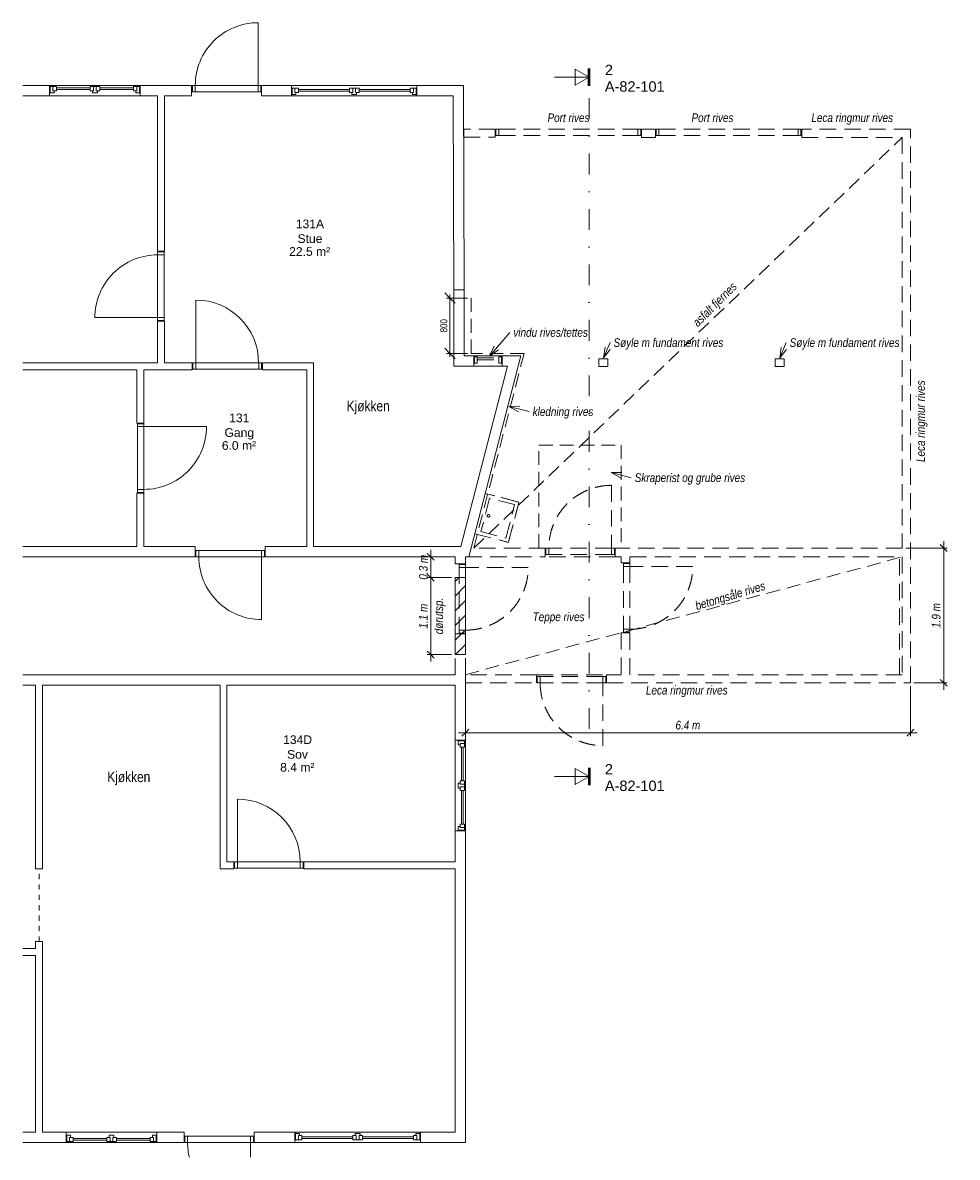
# Model space of a CAD drawing. Header units: millimetres. Extents: x 3613 to 33126, y -788 to 21092.
# Tile 1 of 2: x 3613 to 17095, y 4723 to 21092. Entities that reach past the tile are written whole.
import ezdxf

# ---------------------------------------------------------------- set-up
doc = ezdxf.new("R2010")
doc.units = ezdxf.units.MM
for name, pattern in [('Dash', [150, 75, -75]), ('Dash dot', [800, 300, -250, 0, -250]), ('Demolished', [357.1875, 238.125, -119.0625]), ('stiplet 4_0mm', [300, 200, -100])]:
    doc.linetypes.add(name, pattern=pattern)
for name, color, linetype, lineweight in [('A20_generelt', 1, 'Continuous', 9), ('A22_bæresystem', 7, 'Demolished', 9), ('A233_dør vindu', 2, 'Demolished', 9), ('A23_yttervegg', 7, 'Demolished', 9), ('A24_innervegg', 2, 'Continuous', 15), ('A25_dekker', 3, 'Demolished', 9), ('A30_VVS', 1, 'Demolished', 9), ('A83_romtekst', 3, 'Continuous', 9), ('A83_tekst', 3, 'Continuous', 9), ('A84_målsetting', 4, 'Continuous', 9), ('A84_målsetting-50', 4, 'Continuous', 9), ('A85_skravur', 4, 'Demolished', 9), ('A86_snittlinjer', 4, 'Continuous', 9)]:
    doc.layers.add(name, color=color, linetype=linetype, lineweight=lineweight)
doc.styles.add('Arial', font='arial.ttf', dxfattribs={"height": 125})
doc.styles.add('Arial Narrow', font='ARIALN.TTF', dxfattribs={"height": 150})
doc.styles.add('Arial Narrow_1', font='ARIALN.TTF', dxfattribs={"height": 100})
doc.styles.add('Arial Narrow_I', font='ARIALNI.TTF', dxfattribs={"height": 125})
doc.styles.add('Arial_1', font='arial.ttf', dxfattribs={"height": 150})
doc.dimstyles.new('2_0_mm', dxfattribs={"dimscale": 304.8, "dimtxt": 102.343097, "dimasz": 0.492126, "dimexe": 0.164042, "dimexo": 0.164042, "dimgap": 0.032808, "dimtad": 1, "dimdec": 0, "dimzin": 0, "dimdsep": 46, "dimtxsty": 'Arial Narrow_1', "dimblk1": 'OBLIQUE', "dimblk2": 'OBLIQUE', "dimsah": 1, "dimcen": 0.09, "dimdle": 0.164042, "dimadec": 1, "dimazin": 0, "dimtfac": 1, "dimtdec": 4, "dimtix": 1, "dimtmove": 0, "dimatfit": 3, "dimfxl": 1, "dimtvp": 1, "dimtolj": 1, "dimtzin": 0, "dimarcsym": 2})
doc.dimstyles.new('2_5_mm_-_meter_00', dxfattribs={"dimscale": 304.8, "dimtxt": 127.928872, "dimasz": 0.328084, "dimexe": 0.164042, "dimexo": 0.164042, "dimgap": 0.032808, "dimtad": 1, "dimdec": 1, "dimlfac": 0.001, "dimrnd": 0.1, "dimzin": 0, "dimdsep": 46, "dimtxsty": 'Arial Narrow_I', "dimblk1": 'OBLIQUE', "dimblk2": 'OBLIQUE', "dimsah": 1, "dimcen": 0.09, "dimdle": 0.328084, "dimadec": 1, "dimazin": 0, "dimtfac": 1, "dimtdec": 4, "dimtix": 1, "dimtmove": 0, "dimatfit": 3, "dimfxl": 1, "dimtvp": 1, "dimtolj": 1, "dimtzin": 0, "dimarcsym": 2})

# ---------------------------------------------------------------- blocks, each defined once
blk = doc.blocks.new('Focus-YD Hel - 10x21M_dyttefuge 10mm-737871-1_ et_ 1-50 Riveplan')
at = {"layer": 'A233_dør vindu', "color": 250, "lineweight": 15}
for p, q in [((-400, 981), (-400, 75)), ((-442, -17), (-442, 75)), ((-442, 75), (-400, 75)), ((-400, 75), (-400, -17)), ((506, 75), (548, 75)), ((506, -17), (506, 75)), ((548, 75), (548, -17)), ((-400, -17), (-442, -17)), ((548, -17), (506, -17))]:
    blk.add_line(p, q, dxfattribs=at)
at = {"layer": 'A233_dør vindu', "color": 7}
for p, q in [((-400, 75), (506, 75)), ((-400, -17), (506, -17))]:
    blk.add_line(p, q, dxfattribs=at)
at = {"layer": 'A233_dør vindu', "color": 250, "lineweight": 15}
blk.add_arc((-400, 75), 906, 360, 90, dxfattribs=at)
blk = doc.blocks.new('Focus-YD Hel - 10x21M_dyttefuge 10mm-542806-1_ et_ 1-50 Riveplan')
at = {"layer": 'A233_dør vindu', "color": 250, "lineweight": 15}
for p, q in [((-400, 969), (-400, 63)), ((-442, -29), (-442, 63)), ((-442, 63), (-400, 63)), ((-400, 63), (-400, -29)), ((506, 63), (548, 63)), ((506, -29), (506, 63)), ((548, 63), (548, -29)), ((-400, -29), (-442, -29)), ((548, -29), (506, -29))]:
    blk.add_line(p, q, dxfattribs=at)
at = {"layer": 'A233_dør vindu', "color": 7}
for p, q in [((-400, 63), (506, 63)), ((-400, -29), (506, -29))]:
    blk.add_line(p, q, dxfattribs=at)
at = {"layer": 'A233_dør vindu', "color": 250, "lineweight": 15}
blk.add_arc((-400, 63), 906, 360, 90, dxfattribs=at)
blk = doc.blocks.new('Focus-YD Hel - 10x21M_dyttefuge 10mm-554622-1_ et_ 1-50 Riveplan')
at = {"layer": 'A233_dør vindu', "color": 250, "lineweight": 15}
for p, q in [((-400, 29), (-442, 29)), ((-442, 29), (-442, -63)), ((-400, -63), (-400, 29)), ((548, 29), (506, 29)), ((506, 29), (506, -63)), ((548, -63), (548, 29)), ((-442, -63), (-400, -63)), ((-400, -969), (-400, -63)), ((506, -63), (548, -63))]:
    blk.add_line(p, q, dxfattribs=at)
at = {"layer": 'A233_dør vindu', "color": 7}
for p, q in [((-400, 29), (506, 29)), ((-400, -63), (506, -63))]:
    blk.add_line(p, q, dxfattribs=at)
at = {"layer": 'A233_dør vindu', "color": 250, "lineweight": 15}
blk.add_arc((-400, -63), 906, 270, 0, dxfattribs=at)
blk = doc.blocks.new('Rektangulær søyle - 130x110-555886-1_ et_ 1-50 Riveplan')
at = {"layer": 'A22_bæresystem', "color": 250, "lineweight": 15}
for p, q in [((65, 55), (-65, 55)), ((-65, 55), (-65, -55)), ((65, -55), (65, 55)), ((-65, -55), (65, -55))]:
    blk.add_line(p, q, dxfattribs=at)
blk = doc.blocks.new('Focus-Hel Rute fast - 4x12M_dyttefuge 10mm-720648-1_ et_ 1-50 Riveplan')
at = {"layer": 'A233_dør vindu', "color": 250, "lineweight": 15}
for p, q in [((-460, 69), (-500, 69)), ((-500, 69), (-500, -23)), ((-460, -23), (-460, 69)), ((-460, 51), (-150, 51)), ((-460, 26), (-150, 26)), ((-150, 69), (-110, 69)), ((-150, -23), (-150, 69)), ((-110, -23), (-110, 69)), ((-500, -23), (-460, -23)), ((-110, -23), (-150, -23))]:
    blk.add_line(p, q, dxfattribs=at)
blk = doc.blocks.new('Focus-ID Hel - 10x21M_dyttefuge 10mm-710045-1_ et_ 1-50 Riveplan')
at = {"layer": 'A233_dør vindu', "linetype": 'Continuous'}
for p, q in [((-400, 955), (-400, 50)), ((-442, -42), (-442, 50)), ((-442, 50), (-400, 50)), ((-400, 50), (-400, -42)), ((-400, 50), (505, 50)), ((506, 50), (506, -42)), ((506, 50), (548, 50)), ((548, 50), (548, -42)), ((-400, -42), (-442, -42)), ((-400, -42), (506, -42)), ((548, -42), (506, -42))]:
    blk.add_line(p, q, dxfattribs=at)
blk.add_arc((-400, 50), 905, 360, 90, dxfattribs=at)
blk = doc.blocks.new('Focus-ID Hel - 10x21M_dyttefuge 10mm-710113-1_ et_ 1-50 Riveplan')
at = {"layer": 'A233_dør vindu', "linetype": 'Continuous'}
for p, q in [((-400, 980), (-400, 75)), ((-442, -17), (-442, 75)), ((-442, 75), (-400, 75)), ((-400, 75), (-400, -17)), ((-400, 75), (505, 75)), ((506, 75), (506, -17)), ((506, 75), (548, 75)), ((548, 75), (548, -17)), ((-400, -17), (-442, -17)), ((-400, -17), (506, -17)), ((548, -17), (506, -17))]:
    blk.add_line(p, q, dxfattribs=at)
blk.add_arc((-400, 75), 905, 360, 90, dxfattribs=at)
blk = doc.blocks.new('Focus-Garasjeport - 21x21M-738174-1_ et_ 1-50 Riveplan')
at = {"layer": 'A233_dør vindu', "color": 250, "lineweight": 15}
for p, q in [((-992, 34), (-950, 34)), ((-992, -58), (-992, 34)), ((-950, 34), (-950, -58)), ((1056, 34), (1098, 34)), ((1056, 34), (1056, -58)), ((1098, 34), (1098, -58)), ((-950, -58), (-992, -58)), ((1098, -58), (1056, -58))]:
    blk.add_line(p, q, dxfattribs=at)
at = {"layer": 'A233_dør vindu', "color": 7}
for p, q in [((-950, 34), (1056, 34)), ((-950, -58), (1056, -58))]:
    blk.add_line(p, q, dxfattribs=at)
blk = doc.blocks.new('Focus-YD Glass - 10x21M_dyttefuge 10mm-739113-1_ et_ 1-50 Riveplan')
at = {"layer": 'A233_dør vindu', "color": 250, "lineweight": 15}
for p, q in [((-400, 965), (-400, 59)), ((-442, -33), (-442, 59)), ((-442, 59), (-400, 59)), ((-400, 59), (-400, -33)), ((506, 59), (548, 59)), ((506, -33), (506, 59)), ((548, 59), (548, -33)), ((-400, -33), (-442, -33)), ((548, -33), (506, -33))]:
    blk.add_line(p, q, dxfattribs=at)
at = {"layer": 'A233_dør vindu', "color": 7}
for p, q in [((-400, 59), (506, 59)), ((-400, -33), (506, -33))]:
    blk.add_line(p, q, dxfattribs=at)
at = {"layer": 'A233_dør vindu', "color": 250, "lineweight": 15}
blk.add_arc((-400, 59), 906, 360, 90, dxfattribs=at)
blk = doc.blocks.new('Vask enkel 3d - 600x500 mm-739248-1_ et_ 1-50 Riveplan')
at = {"layer": 'A30_VVS', "color": 7}
for p, q in [((594, 575), (-6, 575)), ((-6, 575), (-6, 75)), ((-6, 550), (-6, 75)), ((568, 575), (19, 575)), ((543, 524), (44, 524)), ((44, 524), (44, 151)), ((543, 151), (543, 524)), ((594, 75), (594, 575)), ((594, 75), (594, 550)), ((44, 151), (543, 151))]:
    blk.add_line(p, q, dxfattribs=at)
blk.add_circle((294, 200), 19, dxfattribs=at)
blk = doc.blocks.new('Focus-krysspost åpningsvindu bunn - 12x12M-755431-1_ et_ 1-50 Riveplan')
at = {"layer": 'A233_dør vindu', "linetype": 'Continuous'}
for p, q in [((-460, 69), (-500, 69)), ((-500, 69), (-500, -23)), ((-460, 69), (-460, 9)), ((-410, 69), (-460, 69)), ((-460, 9), (-460, 69)), ((-410, 9), (-460, 9)), ((-445, 9), (-460, 9)), ((-445, -23), (-445, 9)), ((-410, 9), (-410, 69)), ((-410, 51), (75, 51)), ((-410, 26), (75, 26)), ((75, 9), (75, 69)), ((75, 69), (125, 69)), ((125, 9), (75, 9)), ((110, 9), (125, 9)), ((110, -23), (110, 9)), ((125, 69), (125, 9)), ((125, 9), (125, 69)), ((125, 69), (165, 69)), ((165, 9), (165, 69)), ((165, 69), (215, 69)), ((215, 9), (165, 9)), ((165, 9), (180, 9)), ((180, 9), (180, -23)), ((215, 69), (215, 9)), ((215, 51), (700, 51)), ((215, 26), (700, 26)), ((700, 9), (700, 69)), ((700, 69), (750, 69)), ((750, 9), (700, 9)), ((735, 9), (750, 9)), ((735, -23), (735, 9)), ((750, 9), (750, 69)), ((750, 69), (790, 69)), ((750, 69), (750, 9)), ((790, 69), (790, -23)), ((-500, -23), (-445, -23)), ((180, -23), (110, -23)), ((790, -23), (735, -23))]:
    blk.add_line(p, q, dxfattribs=at)
blk = doc.blocks.new('Focus-krysspost åpningsvindu bunn - 18x18M-759566-1_ et_ 1-50 Riveplan')
at = {"layer": 'A233_dør vindu', "linetype": 'Continuous'}
for p, q in [((-460, 44), (-500, 44)), ((-500, 44), (-500, -48)), ((-460, 44), (-460, -16)), ((-410, 44), (-460, 44)), ((-460, -16), (-460, 44)), ((-410, -16), (-410, 44)), ((-410, 26), (325, 26)), ((-410, 1), (325, 1)), ((325, -16), (325, 44)), ((325, 44), (375, 44)), ((375, 44), (375, -16)), ((375, -16), (375, 44)), ((375, 44), (415, 44)), ((415, -16), (415, 44)), ((415, 44), (465, 44)), ((465, 44), (465, -16)), ((465, 26), (1200, 26)), ((465, 1), (1200, 1)), ((1200, -16), (1200, 44)), ((1200, 44), (1250, 44)), ((1250, -16), (1250, 44)), ((1250, 44), (1290, 44)), ((1250, 44), (1250, -16)), ((1290, 44), (1290, -48)), ((-500, -48), (-445, -48)), ((-410, -16), (-460, -16)), ((-445, -16), (-460, -16)), ((-445, -48), (-445, -16)), ((375, -16), (325, -16)), ((360, -16), (375, -16)), ((360, -48), (360, -16)), ((430, -48), (360, -48)), ((465, -16), (415, -16)), ((415, -16), (430, -16)), ((430, -16), (430, -48)), ((1250, -16), (1200, -16)), ((1235, -16), (1250, -16)), ((1235, -48), (1235, -16)), ((1290, -48), (1235, -48))]:
    blk.add_line(p, q, dxfattribs=at)
blk = doc.blocks.new('Focus-YD Glass - 10x21M_dyttefuge 10mm-760716-1_ et_ 1-50 Riveplan')
at = {"layer": 'A233_dør vindu', "linetype": 'Continuous'}
for p, q in [((-400, 17), (-442, 17)), ((-442, 17), (-442, -75)), ((-400, -75), (-400, 17)), ((-400, 17), (506, 17)), ((548, 17), (506, 17)), ((506, 17), (506, -75)), ((548, -75), (548, 17)), ((-442, -75), (-400, -75)), ((-400, -75), (506, -75)), ((-400, -981), (-400, -75)), ((506, -75), (548, -75))]:
    blk.add_line(p, q, dxfattribs=at)
blk.add_arc((-400, -75), 906, 270, 0, dxfattribs=at)
blk = doc.blocks.new('Focus-YD Glass - 10x21M_dyttefuge 10mm-762661-1_ et_ 1-50 Riveplan')
at = {"layer": 'A233_dør vindu', "linetype": 'Continuous'}
for p, q in [((-400, 287), (-400, 75)), ((-442, -17), (-442, 75)), ((-442, 75), (-400, 75)), ((-400, 75), (-400, -17)), ((-400, 75), (506, 75)), ((506, 75), (548, 75)), ((506, -17), (506, 75)), ((548, 75), (548, -17)), ((-400, -17), (-442, -17)), ((-400, -17), (506, -17)), ((548, -17), (506, -17))]:
    blk.add_line(p, q, dxfattribs=at)
blk.add_arc((-400, 75), 906, 360, 13.5664, dxfattribs=at)
blk = doc.blocks.new('DIMBLOCK1-1_ et_ 1-50 Riveplan')
at = {"layer": 'A84_målsetting-50'}
for p, q in [((16418, 10849), (16418, 11518)), ((9900, 10849), (16518, 10849)), ((10000, 10849), (9950, 10799)), ((10000, 10849), (10050, 10899)), ((10000, 10849), (10000, 10870)), ((10000, 10849), (10000, 10799)), ((16418, 10849), (16368, 10799)), ((16418, 10849), (16468, 10899)), ((16418, 10849), (16418, 10799))]:
    blk.add_line(p, q, dxfattribs=at)
at = {"layer": 'A84_målsetting-50', "color": 0, "insert": (13029, 11020), "char_height": 125, "width": 431.3, "attachment_point": 1, "line_spacing_factor": 0.974696, "style": 'Arial Narrow_I'}
blk.add_mtext('6.4 m', dxfattribs=at)
blk = doc.blocks.new('_Oblique')
at = {"color": 0, "linetype": 'ByBlock', "lineweight": -2}
blk.add_line((-0.5, -0.5), (0.5, 0.5), dxfattribs=at)
blk = doc.blocks.new('DIMBLOCK2-1_ et_ 1-50 Riveplan')
at = {"layer": 'A84_målsetting-50'}
for p, q in [((16899, 11468), (16899, 13612)), ((16899, 13512), (16350, 13512)), ((16899, 13512), (16849, 13562)), ((16899, 13512), (16949, 13462)), ((16899, 13512), (16949, 13512)), ((16899, 11568), (16468, 11568)), ((16899, 11568), (16849, 11618)), ((16899, 11568), (16949, 11518)), ((16899, 11568), (16949, 11568))]:
    blk.add_line(p, q, dxfattribs=at)
at = {"layer": 'A84_målsetting-50', "color": 0, "insert": (16727, 12360), "char_height": 125, "width": 431.3, "attachment_point": 1, "rotation": 90, "line_spacing_factor": 0.974696, "style": 'Arial Narrow_I'}
blk.add_mtext('1.9 m', dxfattribs=at)
blk = doc.blocks.new('DIMBLOCK3-1_ et_ 1-50 Riveplan')
at = {"layer": 'A84_målsetting-50'}
for p, q in [((9776, 17119), (9701, 17194)), ((9776, 17119), (9726, 17119)), ((9776, 17169), (9776, 16269)), ((9776, 17119), (9851, 17044)), ((9776, 17119), (10031, 17119)), ((9776, 16319), (9701, 16394)), ((9776, 16319), (9726, 16319)), ((9776, 16319), (9851, 16244)), ((9776, 16319), (10031, 16319))]:
    blk.add_line(p, q, dxfattribs=at)
at = {"layer": 'A84_målsetting-50', "color": 0, "insert": (9637, 16624), "char_height": 100, "width": 228.08, "attachment_point": 1, "rotation": 90, "line_spacing_factor": 0.974696, "style": 'Arial Narrow_1'}
blk.add_mtext('800', dxfattribs=at)
blk = doc.blocks.new('DIMBLOCK4-1_ et_ 1-50 Riveplan')
at = {"layer": 'A84_målsetting-50'}
for p, q in [((9500, 13386), (9450, 13436)), ((9500, 13486), (9500, 13086)), ((9500, 13386), (9450, 13386)), ((9500, 13386), (9550, 13336)), ((9500, 13386), (9521, 13386)), ((9500, 13086), (9450, 13136)), ((9500, 13086), (9450, 13086)), ((9500, 13086), (9550, 13036)), ((9500, 13086), (9800, 13086))]:
    blk.add_line(p, q, dxfattribs=at)
at = {"layer": 'A84_målsetting-50', "color": 0, "insert": (9329, 13056), "char_height": 125, "width": 431.3, "attachment_point": 1, "rotation": 90, "line_spacing_factor": 0.974696, "style": 'Arial Narrow_I'}
blk.add_mtext('0.3 m', dxfattribs=at)
blk = doc.blocks.new('DIMBLOCK5-1_ et_ 1-50 Riveplan')
at = {"layer": 'A84_målsetting-50'}
for p, q in [((9500, 13086), (9450, 13136)), ((9500, 13086), (9450, 13086)), ((9500, 13086), (9500, 11876)), ((9500, 13086), (9550, 13036)), ((9500, 13086), (9800, 13086)), ((9500, 11976), (9450, 12026)), ((9500, 11976), (9450, 11976)), ((9500, 11976), (9550, 11926)), ((9500, 11976), (9800, 11976))]:
    blk.add_line(p, q, dxfattribs=at)
at = {"layer": 'A84_målsetting-50', "color": 0, "char_height": 125, "attachment_point": 1, "rotation": 90, "line_spacing_factor": 0.974696, "style": 'Arial Narrow_I'}
for s, insert, width in [('dørutsp.', (9552, 12269), 628.68), ('1.1 m', (9329, 12351), 431.3)]:
    blk.add_mtext(s, dxfattribs=dict(at, insert=insert, width=width))
blk = doc.blocks.new('Section - Focus Snittpil-129349-1_ et_ 1-50 Riveplan')
at = {"layer": 'A86_snittlinjer', "lineweight": 50}
blk.add_line((-3.5, 0), (-8.5, 0), dxfattribs=at)
at = {"layer": 'A86_snittlinjer'}
for p, q in [((-6, 0), (-8.31, -4)), ((-6, 0), (-3.69, -4)), ((-6, 0), (-6, -10)), ((-3.69, -4), (-8.31, -4))]:
    blk.add_line(p, q, dxfattribs=at)

msp = doc.modelspace()

# ---------------------------------------------------------------- hatches: boundary and pattern name
at = {"layer": 'A85_skravur', "linetype": 'Continuous'}
h = msp.add_hatch(dxfattribs=at)
h.set_pattern_fill('FP_1', style=0, pattern_type=2)
h.set_pattern_definition([(45, (0, 0), (-106.066, 106.066), [])])
h.paths.add_polyline_path([(9850, 11975.57), (10000, 11975.57), (10000, 13085.57), (9850, 13085.57)])

# ---------------------------------------------------------------- linework, layer by layer
at = {"layer": 'A20_generelt', "linetype": 'stiplet 4_0mm'}
for p, q in [((10120, 13511.57), (16300, 19435.57)), ((10081.11, 16319.2), (10081.11, 17119.2)), ((10846.11, 16319.2), (10081.11, 16319.2)), ((10120, 13511.57), (10846.11, 16319.2)), ((14467, 16240.57), (14597, 16240.57)), ((14467, 16130.57), (14467, 16240.57)), ((14597, 16240.57), (14597, 16130.57)), ((14597, 16130.57), (14467, 16130.57)), ((11060, 13511.57), (11060, 14998.57)), ((11060, 14998.57), (12247, 14998.57)), ((12247, 14998.57), (12247, 13511.57)), ((10000, 11685.57), (16300, 13385.57))]:
    msp.add_line(p, q, dxfattribs=at)
at = {"layer": 'A20_generelt'}
for p, q in [((10000, 13085.57), (9850, 13085.57)), ((9850, 13085.57), (9850, 11975.57)), ((10000, 11975.57), (10000, 13085.57)), ((9850, 11975.57), (10000, 11975.57))]:
    msp.add_line(p, q, dxfattribs=at)
at = {"layer": 'A20_generelt', "linetype": 'Dash'}
msp.add_line((3850, 7835.57), (3850, 8885.57), dxfattribs=at)
at = {"layer": 'A23_yttervegg', "color": 250, "lineweight": 15}
for p, q in [((9974.32, 19556.65), (9974.26, 19438.65)), ((10430.06, 19556.43), (9974.32, 19556.65)), ((10430, 19438.43), (10430.06, 19556.43)), ((12540.06, 19555.41), (12540, 19437.41)), ((12740.06, 19555.32), (12540.06, 19555.41)), ((12740, 19437.32), (12740.06, 19555.32)), ((14850.06, 19554.3), (14850, 19436.3)), ((16418, 19553.54), (14850.06, 19554.3)), ((16418, 11567.57), (16418, 19553.54)), ((9974.26, 19438.65), (10430, 19438.43)), ((12540, 19437.41), (12740, 19437.32)), ((14850, 19436.3), (16300, 19435.6)), ((16300, 19435.6), (16300, 13511.57)), ((16300, 13385.57), (16300, 11685.57)), ((11025, 11685.57), (10000, 11685.57)), ((10000, 11685.57), (10000, 11567.57)), ((11025, 11567.57), (11025, 11685.57)), ((12247, 11685.57), (12035, 11685.57)), ((12035, 11685.57), (12035, 11567.57)), ((16300, 11685.57), (12373, 11685.57)), ((10000, 11567.57), (11025, 11567.57)), ((12035, 11567.57), (16418, 11567.57))]:
    msp.add_line(p, q, dxfattribs=at)
at = {"layer": 'A24_innervegg', "color": 250}
for p, q in [((4000, 20185.57), (3613.16, 20185.57)), ((4000, 20035.57), (4000, 20185.57)), ((6050, 20185.57), (5310, 20185.57)), ((5310, 20185.57), (5310, 20035.57)), ((6050, 20035.57), (6050, 20185.57)), ((7490, 20185.57), (7060, 20185.57)), ((7060, 20185.57), (7060, 20035.57)), ((7490, 20035.57), (7490, 20185.57)), ((9972.92, 20185.57), (9300, 20185.57)), ((9300, 20185.57), (9300, 20035.57)), ((9979.98, 17240), (9972.92, 20185.57)), ((3613.16, 20035.57), (4000, 20035.57)), ((5310, 20035.57), (5560, 20035.57)), ((5560, 20035.57), (5560, 17795.57)), ((5660, 20035.57), (6050, 20035.57)), ((5660, 17795.57), (5660, 20035.57)), ((7060, 20035.57), (7490, 20035.57)), ((9300, 20035.57), (9823.28, 20035.57)), ((9823.28, 20035.57), (9829.98, 17240)), ((5560, 17795.57), (5660, 17795.57)), ((9829.98, 17240), (9979.98, 17240)), ((9979.98, 17239.92), (9829.98, 17239.56)), ((9829.98, 17239.56), (9832.62, 16137.57)), ((9982.27, 16287.57), (9979.98, 17239.92)), ((5660, 16785.57), (5560, 16785.57)), ((5560, 16785.57), (5560, 16185.57)), ((5660, 16185.57), (5660, 16785.57)), ((10120, 16287.57), (9982.27, 16287.57)), ((10050, 13385.57), (10800.52, 16287.57)), ((10120, 16137.57), (10120, 16287.57)), ((10800.52, 16287.57), (10530, 16287.57)), ((10530, 16287.57), (10530, 16137.57)), ((5560, 16185.57), (3613.16, 16185.57)), ((3613.16, 16085.57), (5260, 16085.57)), ((5260, 16085.57), (5260, 15315.57)), ((5360, 16085.57), (6060, 16085.57)), ((5360, 15315.57), (5360, 16085.57)), ((6060, 16185.57), (5660, 16185.57)), ((6060, 16085.57), (6060, 16185.57)), ((7810, 16185.57), (7070, 16185.57)), ((7070, 16185.57), (7070, 16085.57)), ((7070, 16085.57), (7710, 16085.57)), ((7710, 16085.57), (7710, 13535.57)), ((7810, 13535.57), (7810, 16185.57)), ((9832.62, 16137.57), (10120, 16137.57)), ((10606.79, 16137.57), (9933.86, 13535.57)), ((10530, 16137.57), (10606.79, 16137.57)), ((5260, 15315.57), (5360, 15315.57)), ((5360, 14305.57), (5260, 14305.57)), ((5260, 14305.57), (5260, 13535.57)), ((5360, 13535.57), (5360, 14305.57)), ((5260, 13535.57), (3613.16, 13535.57)), ((6100, 13535.57), (5360, 13535.57)), ((6100, 13385.57), (6100, 13535.57)), ((7710, 13535.57), (7110, 13535.57)), ((7110, 13535.57), (7110, 13385.57)), ((9933.86, 13535.57), (7810, 13535.57)), ((3613.16, 13385.57), (6100, 13385.57)), ((7110, 13385.57), (9850, 13385.57)), ((9850, 13385.57), (9850, 13285.57)), ((9850, 13285.57), (10000, 13285.57)), ((10000, 13285.57), (10000, 13385.57)), ((9850, 11685.57), (3613.16, 11685.57)), ((3613.16, 11535.57), (3800, 11535.57)), ((3800, 11535.57), (3800, 8885.57)), ((3900, 11535.57), (6460, 11535.57)), ((3900, 8885.57), (3900, 11535.57)), ((6460, 11535.57), (6460, 8885.57)), ((6560, 11535.57), (9850, 11535.57)), ((6560, 8985.57), (6560, 11535.57)), ((9850, 11535.57), (9850, 10740.57)), ((10000, 10740.57), (10000, 11567.57)), ((9850, 10740.57), (10000, 10740.57)), ((9850, 9430.57), (9850, 8985.57)), ((10000, 9430.57), (9850, 9430.57)), ((10000, 4935.57), (10000, 9430.57)), ((3800, 8885.57), (3900, 8885.57)), ((6460, 8885.57), (6660, 8885.57)), ((6660, 8985.57), (6560, 8985.57)), ((6660, 8885.57), (6660, 8985.57)), ((9850, 8985.57), (7670, 8985.57)), ((7670, 8985.57), (7670, 8885.57)), ((7670, 8885.57), (9850, 8885.57)), ((9850, 8885.57), (9850, 5085.57)), ((3800, 7735.57), (3613.16, 7735.57)), ((3900, 7835.57), (3800, 7835.57)), ((3800, 7835.57), (3800, 7735.57)), ((3900, 5085.57), (3900, 7835.57)), ((3613.16, 7635.57), (3800, 7635.57)), ((3800, 7635.57), (3800, 5085.57)), ((3800, 5085.57), (3613.16, 5085.57)), ((4240, 5085.57), (3900, 5085.57)), ((4240, 4935.57), (4240, 5085.57)), ((5940, 5085.57), (5550, 5085.57)), ((5550, 5085.57), (5550, 4935.57)), ((5940, 4935.57), (5940, 5085.57)), ((7540, 5085.57), (6950, 5085.57)), ((6950, 5085.57), (6950, 4935.57)), ((7540, 4935.57), (7540, 5085.57)), ((9850, 5085.57), (9350, 5085.57)), ((9350, 5085.57), (9350, 4935.57)), ((3613.16, 4935.57), (4240, 4935.57)), ((5550, 4935.57), (5940, 4935.57)), ((6950, 4935.57), (7540, 4935.57)), ((9350, 4935.57), (10000, 4935.57))]:
    msp.add_line(p, q, dxfattribs=at)
at = {"layer": 'A24_innervegg', "color": 250, "linetype": 'Demolished'}
for p, q in [((10082.59, 13511.57), (10050, 13385.57)), ((11150, 13511.57), (10082.59, 13511.57)), ((11150, 13385.57), (11150, 13511.57)), ((16300, 13511.57), (12160, 13511.57)), ((12160, 13511.57), (12160, 13385.57)), ((10000, 13385.57), (11150, 13385.57)), ((12160, 13385.57), (12247, 13385.57)), ((12247, 13385.57), (12247, 13298.57)), ((12247, 13298.57), (12373, 13298.57)), ((12373, 13385.57), (16300, 13385.57)), ((12373, 13298.57), (12373, 13385.57)), ((12247, 12288.57), (12247, 11685.57)), ((12373, 12288.57), (12247, 12288.57)), ((12373, 11685.57), (12373, 12288.57)), ((9850, 12275.57), (9850, 11685.57)), ((10000, 12275.57), (9850, 12275.57)), ((10000, 11685.57), (10000, 12275.57))]:
    msp.add_line(p, q, dxfattribs=at)
at = {"layer": 'A24_innervegg', "lineweight": 9}
msp.add_line((10000, 11975.57), (9850, 11975.57), dxfattribs=at)
at = {"layer": 'A24_innervegg', "color": 7, "linetype": 'Demolished', "lineweight": 9}
msp.add_line((9850, 11975.57), (10000, 11975.57), dxfattribs=at)
at = {"layer": 'A25_dekker', "color": 7}
for p, q in [((10000, 13285.57), (10000, 12275.57)), ((12160, 13385.57), (11150, 13385.57)), ((16260, 11685.57), (16260, 13385.57)), ((11025, 11685.57), (12035, 11685.57))]:
    msp.add_line(p, q, dxfattribs=at)
at = {"layer": 'A83_tekst', "color": 10}
for p, q in [((10348.77, 16283.09), (10640.96, 16622.88)), ((10348.77, 16283.09), (10416.1, 16423.03)), ((10348.77, 16283.09), (10477.05, 16370.62)), ((11991.56, 16255.15), (12085.47, 16476.34)), ((11991.56, 16255.15), (12013.18, 16408.93)), ((11991.56, 16255.15), (12087.18, 16377.52)), ((14533.61, 16255.15), (14627.51, 16476.34)), ((14533.61, 16255.15), (14555.23, 16408.93)), ((14533.61, 16255.15), (14629.22, 16377.52)), ((10627.26, 15554.93), (10782.54, 15557.05)), ((10627.26, 15554.93), (10762.8, 15479.13)), ((10627.26, 15554.93), (10919.45, 15480.9)), ((12099.94, 14601.67), (12255.22, 14603.79)), ((12099.94, 14601.67), (12235.47, 14525.86)), ((12099.94, 14601.67), (12392.13, 14527.64))]:
    msp.add_line(p, q, dxfattribs=at)
at = {"layer": 'A85_skravur', "linetype": 'Continuous'}
for p, q in [((4000, 20185.57), (5310, 20185.57)), ((7490, 20185.57), (9300, 20185.57)), ((5310, 20035.57), (4000, 20035.57)), ((9300, 20035.57), (7490, 20035.57)), ((10120, 16287.57), (10530, 16287.57)), ((10530, 16137.57), (10120, 16137.57)), ((9850, 9430.57), (9850, 10740.57)), ((10000, 10740.57), (10000, 9430.57)), ((4240, 5085.57), (5550, 5085.57)), ((7540, 5085.57), (9350, 5085.57)), ((5550, 4935.57), (4240, 4935.57)), ((9350, 4935.57), (7540, 4935.57))]:
    msp.add_line(p, q, dxfattribs=at)
at = {"layer": 'A86_snittlinjer', "linetype": 'Dash dot'}
msp.add_line((11784.43, 20003.41), (11784.43, 10514.52), dxfattribs=at)

# ---------------------------------------------------------------- block references
at = {"layer": 'A22_bæresystem', "rotation": 180}
for p in [(11989.96, 16185.57), (14532, 16185.57)]:
    msp.add_blockref('Rektangulær søyle - 130x110-555886-1_ et_ 1-50 Riveplan', p, dxfattribs=at)
at = {"layer": 'A233_dør vindu', "linetype": 'Continuous'}
for name, p, rotation in [('Focus-YD Glass - 10x21M_dyttefuge 10mm-760716-1_ et_ 1-50 Riveplan', (6608.38, 20110.57), 180), ('Focus-ID Hel - 10x21M_dyttefuge 10mm-710045-1_ et_ 1-50 Riveplan', (5610, 17237.19), 89.99999999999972), ('Focus-ID Hel - 10x21M_dyttefuge 10mm-710045-1_ et_ 1-50 Riveplan', (5310, 14863.95), 269.9999999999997), ('Focus-ID Hel - 10x21M_dyttefuge 10mm-710113-1_ et_ 1-50 Riveplan', (6658.38, 13460.57), 180), ('Focus-krysspost åpningsvindu bunn - 12x12M-755431-1_ et_ 1-50 Riveplan', (9916.16, 10230.57), 269.9999999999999), ('Focus-krysspost åpningsvindu bunn - 12x12M-755431-1_ et_ 1-50 Riveplan', (5040, 5019.41), 180), ('Focus-YD Glass - 10x21M_dyttefuge 10mm-762661-1_ et_ 1-50 Riveplan', (6498.38, 5010.57), 180), ('Focus-krysspost åpningsvindu bunn - 18x18M-759566-1_ et_ 1-50 Riveplan', (8840, 5019.41), 180)]:
    msp.add_blockref(name, p, dxfattribs=dict(at, rotation=rotation))
for name, p in [('Focus-krysspost åpningsvindu bunn - 12x12M-755431-1_ et_ 1-50 Riveplan', (4510, 20101.74)), ('Focus-krysspost åpningsvindu bunn - 18x18M-759566-1_ et_ 1-50 Riveplan', (8000, 20101.74)), ('Focus-ID Hel - 10x21M_dyttefuge 10mm-710045-1_ et_ 1-50 Riveplan', (6511.62, 16135.57)), ('Focus-ID Hel - 10x21M_dyttefuge 10mm-710045-1_ et_ 1-50 Riveplan', (7111.62, 8935.57))]:
    msp.add_blockref(name, p, dxfattribs=at)
at = {"layer": 'A233_dør vindu', "color": 7}
for name, p, rotation in [('Focus-Garasjeport - 21x21M-738174-1_ et_ 1-50 Riveplan', (11431.66, 19521.95), 359.9723871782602), ('Focus-Garasjeport - 21x21M-738174-1_ et_ 1-50 Riveplan', (13741.66, 19520.83), 359.9723871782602), ('Focus-YD Hel - 10x21M_dyttefuge 10mm-554622-1_ et_ 1-50 Riveplan', (11708.38, 13448.57), 180), ('Focus-YD Hel - 10x21M_dyttefuge 10mm-737871-1_ et_ 1-50 Riveplan', (9925, 12833.95), 269.9999999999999), ('Focus-YD Hel - 10x21M_dyttefuge 10mm-542806-1_ et_ 1-50 Riveplan', (12310, 12846.95), 270.0000000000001), ('Focus-YD Glass - 10x21M_dyttefuge 10mm-739113-1_ et_ 1-50 Riveplan', (11583.38, 11626.57), 180)]:
    msp.add_blockref(name, p, dxfattribs=dict(at, rotation=rotation))
msp.add_blockref('Focus-Hel Rute fast - 4x12M_dyttefuge 10mm-720648-1_ et_ 1-50 Riveplan', (10630, 16203.74), dxfattribs=at)
at = {"layer": 'A30_VVS', "color": 7, "rotation": 255.4998332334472}
msp.add_blockref('Vask enkel 3d - 600x500 mm-739248-1_ et_ 1-50 Riveplan', (10212.5, 14313.43), dxfattribs=at)
at = {"layer": 'A86_snittlinjer', "xscale": 49.99999999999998, "yscale": 49.99999999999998, "zscale": 49.99999999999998, "rotation": 269.9999999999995}
msp.add_blockref('Section - Focus Snittpil-129349-1_ et_ 1-50 Riveplan', (11784.43, 20003.41), dxfattribs=at)
at = {"layer": 'A86_snittlinjer', "extrusion": (0, 0, -1), "xscale": 49.99999999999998, "yscale": 49.99999999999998, "zscale": 49.99999999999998, "rotation": 90.00000000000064}
msp.add_blockref('Section - Focus Snittpil-129349-1_ et_ 1-50 Riveplan', (-11784.43, 10514.52), dxfattribs=at)

# ---------------------------------------------------------------- texts
at = {"layer": 'A83_romtekst', "char_height": 125, "attachment_point": 1, "style": 'Arial'}
for s, insert, width in [('131A', (7552.57, 18250.95), 489.0294), ('Stue', (7577.32, 18039.13), 428.9028), ('22.5 m²', (7456.82, 17852.97), 721.5187), ('131', (6591.68, 15452.58), 348.7341), ('Gang', (6523.93, 15240.75), 513.08), ('6.0 m²', (6485.68, 15054.59), 605.2741), ('134D', (7370.21, 10810.32), 501.0547), ('Sov', (7426.46, 10598.5), 364.7678), ('8.4 m²', (7327.21, 10412.34), 605.2741)]:
    msp.add_mtext(s, dxfattribs=dict(at, insert=insert, width=width))
at = {"layer": 'A83_tekst', "color": 7, "attachment_point": 1}
for s, insert, char_height, width, style in [('Port rives', (11183.77, 19783.13), 125, 733.5441, 'Arial Narrow_I'), ('Port rives', (13260.69, 19783.13), 125, 733.5441, 'Arial Narrow_I'), ('Leca ringmur rives', (14990.1, 19783.13), 125, 1427.0038, 'Arial Narrow_I'), ('vindu rives/tettes', (10690.96, 16685.38), 125, 1306.7506, 'Arial Narrow_I'), ('Søyle m fundament rives', (12135.47, 16538.84), 125, 1924.05, 'Arial Narrow_I'), ('Søyle m fundament rives', (14677.51, 16538.84), 125, 1924.05, 'Arial Narrow_I'), ('Kjøkken', (8286.38, 15636.73), 150, 757.5947, 'Arial Narrow'), ('kledning rives', (10969.45, 15543.4), 125, 1066.2444, 'Arial Narrow_I'), ('Skraperist og grube rives', (12442.13, 14590.14), 125, 1928.0584, 'Arial Narrow_I'), ('Teppe rives', (10969.45, 12582.73), 125, 909.9153, 'Arial Narrow_I'), ('Leca ringmur rives', (12603.04, 11524.39), 125, 1427.0038, 'Arial Narrow_I'), ('Kjøkken', (4832.88, 10286.64), 150, 757.5947, 'Arial Narrow')]:
    msp.add_mtext(s, dxfattribs=dict(at, insert=insert, char_height=char_height, width=width, style=style))
at = {"layer": 'A83_tekst', "color": 7, "char_height": 125, "attachment_point": 1, "style": 'Arial Narrow_I'}
for s, insert, width, rotation in [('asfalt fjernes', (13263.28, 16785.26), 986.0756, 45), ('Leca ringmur rives', (16502.32, 14752.92), 1427.0038, 90), ('betongsåle rives', (13301.48, 12735.58), 1266.6662, 16.661204)]:
    msp.add_mtext(s, dxfattribs=dict(at, insert=insert, width=width, rotation=rotation))
at = {"layer": 'A86_snittlinjer', "char_height": 150, "attachment_point": 1, "style": 'Arial_1'}
for s, insert, width in [('2', (12010.88, 20484.78), 144.3037), ('A-82-101', (12010.88, 20246.66), 1062.2359), ('2', (12010.88, 10395.89), 144.3037), ('A-82-101', (12010.88, 10157.77), 1062.2359)]:
    msp.add_mtext(s, dxfattribs=dict(at, insert=insert, width=width))

# ---------------------------------------------------------------- dimensions: what is measured, and where the dimension line sits
at = {"layer": 'A84_målsetting'}
for base, p1, p2, dimstyle, override, picture, middle in [((9776.16, 16319.2), (10081.11, 17119.2), (10081.11, 16319.2), '2_0_mm', {"dimpost": '<>', "dimfxl": 800}, 'DIMBLOCK3-1_ et_ 1-50 Riveplan', (9715.11, 16719.2)), ((16898.86, 13511.57), (16418, 11567.57), (16300, 13511.57), '2_5_mm_-_meter_00', {"dimpost": '<> m', "dimfxl": 1947.577983}, 'DIMBLOCK2-1_ et_ 1-50 Riveplan', (16825.04, 12539.57)), ((9500.22, 13085.57), (9570.93, 13385.57), (9850, 13085.57), '2_5_mm_-_meter_00', {"dimpost": '<> m', "dimfxl": 409.731754}, 'DIMBLOCK4-1_ et_ 1-50 Riveplan', (9426.4, 13235.57))]:
    dim = msp.add_linear_dim(base=base, p1=p1, p2=p2, angle=90, dimstyle=dimstyle, override=override, dxfattribs=at)
    dim.commit()
    dim.dimension.update_dxf_attribs({"geometry": picture, "text_midpoint": middle})
dim = msp.add_linear_dim(base=(9500.22, 11975.57), p1=(9850, 13085.57), p2=(9850, 11975.57), angle=90, text='<>\\Xdørutsp.', dimstyle='2_5_mm_-_meter_00', override={"dimpost": '<> m', "dimfxl": 1110}, dxfattribs=at)
dim.commit()
dim.dimension.update_dxf_attribs({"geometry": 'DIMBLOCK5-1_ et_ 1-50 Riveplan', "text_midpoint": (9500.22, 12530.57)})
dim = msp.add_linear_dim(base=(16418, 10848.94), p1=(10000, 10919.65), p2=(16418, 11567.57), dimstyle='2_5_mm_-_meter_00', override={"dimpost": '<> m', "dimfxl": 6450.622399}, dxfattribs=at)
dim.commit()
dim.dimension.update_dxf_attribs({"geometry": 'DIMBLOCK1-1_ et_ 1-50 Riveplan', "text_midpoint": (13209, 10922.76)})

doc.saveas('drawing.dxf')
